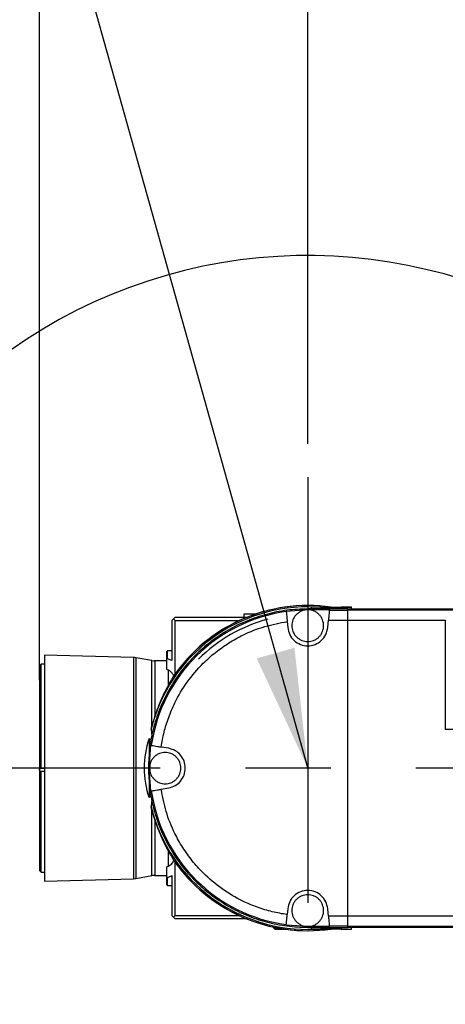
# Model space of a CAD drawing. Extents: x 0 to 841, y 0 to 594.
# Tile 54 of 65: x 598 to 611, y 405 to 435. Entities that reach past the tile are written whole.
import ezdxf

# ---------------------------------------------------------------- set-up
doc = ezdxf.new("R2010")
doc.units = 0
doc.linetypes.add('CENTERX2', pattern=[20.32, 12.7, -2.54, 2.54, -2.54])
doc.layers.get('0').update_dxf_attribs({"linetype": 'CONTINUOUS'})
doc.styles.add('SLDTEXTSTYLE1', font='TXT', dxfattribs={"width": 0.75})
doc.dimstyles.new('SLDDIMSTYLE1', dxfattribs={"dimtxt": 3.5, "dimasz": 3.556, "dimexe": 0, "dimexo": 0.0625, "dimgap": 0.875, "dimtad": 1, "dimdec": 4, "dimlfac": 10, "dimzin": 12, "dimtxsty": 'SLDTEXTSTYLE1', "dimsah": 1, "dimcen": 0.09, "dimazin": 3, "dimtfac": 1, "dimtofl": 0, "dimtmove": 0, "dimatfit": 3, "dimtolj": 1, "dimtzin": 12})
doc.dimstyles.new('SLDDIMSTYLE4', dxfattribs={"dimtxt": 3.5, "dimasz": 3.556, "dimexe": 0, "dimexo": 0.0625, "dimgap": 0.875, "dimtad": 1, "dimlfac": 10, "dimrnd": 1e-09, "dimzin": 12, "dimtxsty": 'SLDTEXTSTYLE1', "dimsah": 1, "dimcen": 0.09, "dimazin": 3, "dimtfac": 1, "dimtofl": 0, "dimtmove": 0, "dimatfit": 3, "dimtolj": 1, "dimtzin": 12})
doc.dimstyles.new('SLDDIMSTYLE7', dxfattribs={"dimtxt": 0, "dimasz": 3.556, "dimexe": 0, "dimexo": 0.0625, "dimgap": 0, "dimtad": 0, "dimtih": 1, "dimtoh": 1, "dimdec": 0, "dimrnd": 1e-09, "dimzin": 0, "dimtxsty": 'STANDARD', "dimsah": 1, "dimcen": 0.09, "dimazin": 3, "dimtfac": 3.556, "dimtdec": 0, "dimtofl": 0, "dimtmove": 0, "dimatfit": 3, "dimtolj": 1, "dimtzin": 0})

# ---------------------------------------------------------------- blocks, each defined once
blk = doc.blocks.new('_D_1')
at = {"color": 2, "linetype": 'CONTINUOUS'}
for p, q in [((671.459, 425.396), (671.459, 506.849)), ((578.786, 251.565), (556.476, 229.255))]:
    blk.add_line(p, q, dxfattribs=at)
blk.add_arc((671.459, 344.238), 161.611, 90, 225, dxfattribs=at)
for points in [[(671.459, 505.849), (667.899, 506.191), (667.908, 505.429)], [(557.183, 229.962), (554.969, 232.77), (554.424, 232.237)]]:
    blk.add_solid(points, dxfattribs=at)
at = {"color": 2, "linetype": 'CONTINUOUS', "char_height": 3.5, "attachment_point": 1, "rotation": 73.555, "style": 'SLDTEXTSTYLE1'}
for s, insert in [('135°', (510.989, 387.395, 0.01)), ('-', (510.55, 385.907, 0.01))]:
    blk.add_mtext(s, dxfattribs=dict(at, insert=insert))
blk = doc.blocks.new('_D_8')
at = {"color": 2, "linetype": 'CONTINUOUS'}
for p, q in [((598.459, 414.863), (598.459, 485.298)), ((606.459, 421.917), (606.459, 485.298)), ((598.459, 484.298), (606.459, 484.298))]:
    blk.add_line(p, q, dxfattribs=at)
for points in [[(598.459, 484.298), (602.015, 483.917), (602.015, 484.679)], [(606.459, 484.298), (602.903, 484.679), (602.903, 483.917)]]:
    blk.add_solid(points, dxfattribs=at)
at = {"color": 2, "linetype": 'CONTINUOUS', "insert": (600.409, 488.81, 0.01), "char_height": 3.5, "attachment_point": 1, "style": 'SLDTEXTSTYLE1'}
blk.add_mtext('80', dxfattribs=at)
blk = doc.blocks.new('_D_9')
at = {"color": 2, "linetype": 'CONTINUOUS'}
for p, q in [((606.459, 421.917), (606.459, 484.288)), ((671.459, 425.396), (671.459, 484.288)), ((606.459, 483.288), (671.459, 483.288))]:
    blk.add_line(p, q, dxfattribs=at)
for points in [[(606.459, 483.288), (610.015, 482.907), (610.015, 483.669)], [(671.459, 483.288), (667.903, 483.669), (667.903, 482.907)]]:
    blk.add_solid(points, dxfattribs=at)
at = {"color": 2, "linetype": 'CONTINUOUS', "insert": (642.502, 487.8, 0.01), "char_height": 3.5, "attachment_point": 1, "style": 'SLDTEXTSTYLE1'}
blk.add_mtext('650', dxfattribs=at)
blk = doc.blocks.new('_D_14')
at = {"color": 2, "linetype": 'CONTINUOUS'}
blk.add_arc((606.459, 412.238), 15.293, 45, 180, dxfattribs=at)
for points in [[(617.273, 423.052), (614.726, 425.562), (614.252, 424.965)], [(591.166, 412.238), (591.95, 415.727), (591.193, 415.814)]]:
    blk.add_solid(points, dxfattribs=at)
at = {"color": 2, "linetype": 'CONTINUOUS', "char_height": 3.5, "attachment_point": 1, "rotation": 42.7184, "style": 'SLDTEXTSTYLE1'}
for s, insert in [('135°', (590.527, 424.484, 0.01)), ('+', (588.449, 422.564, 0.01))]:
    blk.add_mtext(s, dxfattribs=dict(at, insert=insert))
blk = doc.blocks.new('_D_15')
at = {"color": 2, "linetype": 'CONTINUOUS'}
blk.add_arc((606.36, 412.238), 15.338, 180, 315, dxfattribs=at)
for points in [[(591.022, 412.238), (591.047, 408.662), (591.805, 408.748)], [(617.205, 401.393), (614.184, 399.478), (614.658, 398.882)]]:
    blk.add_solid(points, dxfattribs=at)
at = {"color": 2, "linetype": 'CONTINUOUS', "char_height": 3.5, "attachment_point": 1, "rotation": 1.7697, "style": 'SLDTEXTSTYLE1'}
for s, insert in [('135°', (602.659, 401.292, 0.01)), ('-', (601.109, 401.245, 0.01))]:
    blk.add_mtext(s, dxfattribs=dict(at, insert=insert))
blk = doc.blocks.new('_D_16')
at = {"color": 2, "linetype": 'CONTINUOUS'}
blk.add_arc((669.389, 412.238), 39.998, 180, 241, dxfattribs=at)
for points in [[(629.39, 412.238), (629.167, 408.669), (629.928, 408.702)], [(649.997, 377.255), (647.166, 379.44), (646.767, 378.79)]]:
    blk.add_solid(points, dxfattribs=at)
at = {"color": 2, "linetype": 'CONTINUOUS', "char_height": 3.5, "attachment_point": 1, "rotation": 312.5561, "style": 'SLDTEXTSTYLE1'}
for s, insert in [('-', (640.344, 391.402, 0.01)), ('61°', (641.393, 390.259, 0.01))]:
    blk.add_mtext(s, dxfattribs=dict(at, insert=insert))
blk = doc.blocks.new('_D_17')
at = {"color": 2, "linetype": 'CONTINUOUS'}
blk.add_arc((656.715, 412.238), 26.786, 338, 180, dxfattribs=at)
for points in [[(629.928, 412.238), (630.543, 415.761), (629.783, 415.811)], [(681.551, 402.204), (683.024, 405.462), (682.301, 405.701)]]:
    blk.add_solid(points, dxfattribs=at)
at = {"color": 2, "linetype": 'CONTINUOUS', "char_height": 3.5, "attachment_point": 1, "rotation": 21.1894, "style": 'SLDTEXTSTYLE1'}
for s, insert in [('202°', (642.234, 440.192, 0.01)), ('+', (639.596, 439.169, 0.01))]:
    blk.add_mtext(s, dxfattribs=dict(at, insert=insert))

msp = doc.modelspace()

# ---------------------------------------------------------------- linework, layer by layer
at = {"color": 4, "linetype": 'CENTERX2'}
for p, q in [((606.459403, 420.917087), (606.459403, 405.718845)), ((683.344657, 412.238074), (518.361919, 412.238074))]:
    msp.add_line(p, q, dxfattribs=at)
at = {"color": 7, "linetype": 'CONTINUOUS'}
for p, q in [((604.559403, 416.738074), (604.559403, 416.838074)), ((604.559403, 416.838074), (604.921432, 416.838074)), ((605.819092, 416.922644), (606.459403, 416.966202)), ((606.459403, 416.966202), (606.459403, 416.988074)), ((607.659403, 416.988074), (606.459403, 416.988074)), ((606.459403, 416.966202), (607.103529, 416.966202)), ((606.559403, 417.038404), (606.559403, 416.988074)), ((606.859403, 416.988074), (606.859403, 417.038074)), ((606.859403, 417.038074), (607.459403, 417.038074)), ((607.103529, 416.966202), (607.102181, 416.950791)), ((607.102181, 416.950791), (607.659403, 416.950791)), ((607.459403, 417.038074), (607.459403, 416.988074)), ((607.659403, 416.950791), (607.659403, 416.988074)), ((607.659403, 416.651933), (607.659403, 416.950791)), ((611.773588, 416.950791), (607.659403, 416.950791)), ((607.759403, 416.988074), (607.759403, 417.038402)), ((602.409403, 416.638074), (602.459403, 416.688074)), ((602.409403, 416.638074), (602.409403, 415.445877)), ((602.459403, 416.688074), (602.509403, 416.738074)), ((602.509403, 416.638074), (602.459403, 416.688074)), ((602.509403, 416.738074), (604.559403, 416.738074)), ((602.509403, 416.638074), (604.418483, 416.638074)), ((602.509403, 415.052831), (602.509403, 416.638074)), ((604.559403, 416.738074), (604.649609, 416.738074)), ((605.846515, 416.609174), (605.861686, 416.435755)), ((607.05712, 416.435749), (607.076034, 416.651933)), ((607.076034, 416.651933), (607.659403, 416.651933)), ((607.659403, 407.824216), (607.659403, 416.651933)), ((607.659403, 416.651933), (610.560649, 416.651933)), ((610.560649, 416.651933), (610.560649, 413.39624)), ((602.279403, 415.738074), (602.259403, 415.718074)), ((602.259403, 415.485827), (602.259403, 415.718074)), ((602.409403, 415.738074), (602.279403, 415.738074)), ((602.279403, 415.499531), (602.279403, 415.738074)), ((601.264156, 415.537622), (598.609166, 415.613081)), ((601.816323, 415.44567), (601.336776, 415.530228)), ((602.259403, 415.438074), (601.903147, 415.438074)), ((602.279403, 415.499531), (602.259403, 415.485827)), ((602.259403, 415.183834), (602.259403, 415.485827)), ((598.509403, 415.338074), (598.459403, 415.288074)), ((598.459403, 415.288074), (598.459403, 412.184844)), ((598.609403, 415.338074), (598.509403, 415.338074)), ((598.509403, 412.23397), (598.509403, 415.338074)), ((602.303519, 414.711994), (602.303519, 415.164721)), ((601.78762, 413.387405), (601.816323, 413.503617)), ((601.78762, 413.387405), (601.809168, 413.194854)), ((601.730703, 413.118842), (601.791299, 413.078536)), ((601.730703, 413.118842), (601.730703, 412.687403)), ((601.731275, 412.238074), (601.781126, 412.922847)), ((602.313592, 412.828959), (602.090762, 412.86825)), ((598.459403, 412.184844), (598.459403, 409.188074)), ((598.509403, 412.23397), (598.609403, 412.23397)), ((598.509403, 409.138074), (598.509403, 412.133988)), ((598.609403, 412.133988), (598.509403, 412.133988)), ((601.781126, 411.553301), (601.731275, 412.238074)), ((601.730703, 411.788745), (601.730703, 411.357306)), ((602.090762, 411.607898), (602.313592, 411.64719)), ((601.79359, 411.399136), (601.730703, 411.357306)), ((601.811999, 411.306588), (601.78762, 411.088743)), ((601.816323, 410.972532), (601.78762, 411.088743)), ((601.816323, 410.972532), (601.903147, 410.676263)), ((602.303519, 409.311427), (602.303519, 409.764154)), ((602.259403, 408.990321), (602.259403, 409.292315)), ((602.509403, 407.838074), (602.509403, 409.423318)), ((598.459403, 409.188074), (598.509403, 409.138074)), ((598.509403, 409.138074), (598.609403, 409.138074)), ((598.609166, 408.863067), (601.264156, 408.938527)), ((601.336776, 408.945921), (601.816323, 409.030478)), ((601.903147, 409.038074), (602.259403, 409.038074)), ((602.259403, 408.990321), (602.279403, 408.976617)), ((602.259403, 408.758074), (602.259403, 408.990321)), ((602.279403, 408.738074), (602.279403, 408.976617)), ((602.409403, 409.030271), (602.409403, 407.838074)), ((602.259403, 408.758074), (602.279403, 408.738074)), ((602.279403, 408.738074), (602.409403, 408.738074)), ((605.861686, 408.040394), (605.846515, 407.866974)), ((607.076034, 407.824216), (607.05712, 408.040399)), ((602.409403, 407.838074), (602.459403, 407.788074)), ((602.459403, 407.788074), (602.509403, 407.838074)), ((602.509403, 407.738074), (602.459403, 407.788074)), ((602.509403, 407.838074), (604.418483, 407.838074)), ((604.649609, 407.738074), (602.509403, 407.738074)), ((607.659403, 407.824216), (607.076034, 407.824216)), ((614.142774, 407.824216), (607.659403, 407.824216)), ((607.659403, 407.525357), (607.659403, 407.824216)), ((605.434403, 407.497322), (605.434403, 407.478074)), ((605.434403, 407.478074), (605.474662, 407.437816)), ((605.434403, 407.478074), (605.52787, 407.478074)), ((605.709403, 407.438074), (605.798208, 407.438074)), ((605.709403, 407.438074), (605.798208, 407.438074)), ((606.459403, 407.509946), (605.819092, 407.553504)), ((606.459403, 407.509946), (606.459403, 407.488074)), ((607.103529, 407.509946), (606.459403, 407.509946)), ((606.459403, 407.488074), (607.659403, 407.488074)), ((606.559403, 407.488074), (606.559403, 407.437744)), ((606.859403, 407.438074), (606.859403, 407.488074)), ((607.459403, 407.438074), (606.859403, 407.438074)), ((607.659403, 407.525357), (607.102181, 407.525357)), ((607.102181, 407.525357), (607.103529, 407.509946)), ((607.444144, 407.437816), (607.444403, 407.438074)), ((607.459403, 407.488074), (607.459403, 407.438074)), ((607.659403, 407.525357), (614.11663, 407.525357)), ((607.659403, 407.488074), (607.659403, 407.525357)), ((607.759403, 407.437744), (607.759403, 407.488074))]:
    msp.add_line(p, q, dxfattribs=at)
at = {"color": 8, "linetype": 'CONTINUOUS'}
for p, q in [((601.264156, 415.537622), (601.264156, 412.238074)), ((601.336776, 415.530228), (601.336776, 412.238074)), ((601.816323, 413.503617), (601.816323, 415.44567)), ((601.903147, 415.438074), (601.903147, 413.799885)), ((610.560649, 413.39624), (616.912634, 413.39624)), ((601.264156, 412.238074), (601.264156, 408.938527)), ((601.336776, 412.238074), (601.336776, 408.945921)), ((601.816323, 409.030478), (601.816323, 410.972532)), ((601.903147, 410.676263), (601.903147, 409.038074))]:
    msp.add_line(p, q, dxfattribs=at)
at = {"color": 1, "linetype": 'CONTINUOUS'}
msp.add_arc((671.459403, 344.238075), 130.06, 35, 225, dxfattribs=at)
at = {"color": 7, "linetype": 'CONTINUOUS'}
for centre, radius, start, end in [((606.459403, 412.238074), 4.811083, 87.1684817, 166.1788258), ((606.459403, 412.238074), 4.712717, 97.7923597, 171.6780542), ((606.459403, 412.238074), 4.850294, 81.7417357, 114.8840134), ((606.459403, 412.238074), 4.850294, 114.8840134, 144.5264572), ((606.459403, 412.238074), 4.6, 105.005757, 135.0052567), ((601.249951, 415.037824), 0.5, 80, 88.372), ((601.903147, 415.938074), 0.5, 260, 270), ((601.009403, 412.238074), 3.5, 66.4218215, 68.724233), ((601.009403, 412.238074), 3.2, 66.145766, 67.0066057), ((606.459403, 412.238074), 4.850294, 144.573144, 145.5692601), ((606.459403, 412.238074), 4.712717, 188.3219458, 262.2076403), ((606.459403, 412.238074), 4.811083, 193.8211754, 272.799752), ((606.459403, 412.238074), 4.850294, 214.4315481, 215.4735428), ((601.009403, 412.238074), 3.2, 292.9933943, 293.854234), ((606.459403, 412.238074), 4.850294, 215.4735428, 245.1159866), ((601.249951, 409.438325), 0.5, 271.628, 280), ((601.903147, 408.538074), 0.5, 90, 100), ((601.009403, 412.238074), 3.5, 291.275767, 293.5781785), ((606.459403, 412.238074), 4.850294, 245.1248898, 278.2582643)]:
    msp.add_arc(centre, radius, start, end, dxfattribs=at)
at = {"color": 8, "linetype": 'CONTINUOUS'}
for start, end in [(81.7473156, 145.5890116), (214.4109884, 278.2526844)]:
    msp.add_arc((606.459403, 412.238074), 4.850226, start, end, dxfattribs=at)
at = {"color": 7, "linetype": 'CONTINUOUS'}
msp.add_ellipse((604.343696, 412.238074), major_axis=(2.761952, 0), ratio=0.984331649, start_param=2.811670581, end_param=3.471514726, dxfattribs=at)
for points in [[(606.459403, 416.988074), (606.252146, 416.980231), (605.837631, 416.964545), (605.226497, 416.838368), (604.636458, 416.639314), (604.077611, 416.363389), (603.559515, 416.017299), (603.091045, 415.606432), (602.680179, 415.137962), (602.334088, 414.619866), (602.058164, 414.061019), (601.859109, 413.470981), (601.732932, 412.859847), (601.717246, 412.445332), (601.709403, 412.238074)], [(606.859403, 417.038074), (606.820092, 417.038074), (606.74147, 417.038074), (606.642306, 417.038074), (606.572931, 417.038074), (606.563913, 417.038074), (606.559403, 417.038074)], [(607.759403, 417.038074), (607.754894, 417.038074), (607.745875, 417.038074), (607.6765, 417.038074), (607.577336, 417.038074), (607.498714, 417.038074), (607.459403, 417.038074)], [(607.459403, 417.038074), (607.498714, 417.038074), (607.577336, 417.038074), (607.6765, 417.038074), (607.745875, 417.038074), (607.754894, 417.038074), (607.759403, 417.038074)], [(607.659403, 416.988074), (608.131526, 416.988074), (609.075771, 416.988074), (610.485043, 416.988074), (611.882963, 416.988074), (612.797058, 416.988074), (613.254106, 416.988074)], [(605.861686, 416.435755), (605.876153, 416.362568), (605.905086, 416.216195), (606.045636, 416.035509), (606.236647, 415.915848), (606.4594, 415.874143), (606.682154, 415.915846), (606.873166, 416.035506), (607.013718, 416.21619), (607.042652, 416.362563), (607.05712, 416.435749)], [(598.609403, 415.613074), (598.609403, 415.600513), (598.609403, 415.575392), (598.609403, 415.374705), (598.609403, 415.062792), (598.609403, 414.639831), (598.609403, 414.125241), (598.609403, 413.537948), (598.609403, 412.90075), (598.609403, 412.458966), (598.609403, 412.238074)], [(602.313592, 411.64719), (602.381105, 411.666311), (602.516131, 411.704552), (602.678305, 411.845356), (602.784829, 412.028436), (602.82169, 412.238074), (602.784829, 412.447712), (602.678305, 412.630793), (602.516131, 412.771596), (602.381105, 412.809838), (602.313592, 412.828959)], [(598.609403, 412.238074), (598.609403, 412.017182), (598.609403, 411.575398), (598.609403, 410.9382), (598.609403, 410.350908), (598.609403, 409.836317), (598.609403, 409.413356), (598.609403, 409.101443), (598.609403, 408.900757), (598.609403, 408.875635), (598.609403, 408.863074)], [(601.709403, 412.238074), (601.717246, 412.030817), (601.732932, 411.616302), (601.859109, 411.005168), (602.058164, 410.415129), (602.334088, 409.856282), (602.680179, 409.338186), (603.091045, 408.869716), (603.559515, 408.45885), (604.077611, 408.112759), (604.636458, 407.836835), (605.226497, 407.63778), (605.837631, 407.511603), (606.252146, 407.495917), (606.459403, 407.488074)], [(607.05712, 408.040399), (607.042652, 408.113585), (607.013718, 408.259958), (606.873166, 408.440643), (606.682154, 408.560303), (606.4594, 408.602005), (606.236647, 408.560301), (606.045636, 408.440639), (605.905086, 408.259953), (605.876153, 408.11358), (605.861686, 408.040394)], [(605.474403, 407.438074), (605.477935, 407.438074), (605.485, 407.438074), (605.539344, 407.438074), (605.617022, 407.438074), (605.678609, 407.438074), (605.709403, 407.438074)], [(606.559403, 407.438074), (606.563913, 407.438074), (606.572931, 407.438074), (606.642306, 407.438074), (606.74147, 407.438074), (606.820092, 407.438074), (606.859403, 407.438074)], [(607.459403, 407.438074), (607.498714, 407.438074), (607.577336, 407.438074), (607.6765, 407.438074), (607.745875, 407.438074), (607.754894, 407.438074), (607.759403, 407.438074)], [(614.113368, 407.488074), (613.589779, 407.488074), (612.5426, 407.488074), (610.930309, 407.488074), (609.30037, 407.488074), (608.206392, 407.488074), (607.659403, 407.488074)]]:
    msp.add_open_spline(points, degree=3, dxfattribs=at)
for points, knots in [([(605.820437, 416.907274), (605.821069, 416.900042), (605.822334, 416.885582), (605.828476, 416.815373), (605.83681, 416.720115), (605.843281, 416.646141), (605.846515, 416.609174)], [0, 0, 0, 0, 0.250194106, 0.500289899, 0.750279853, 1, 1, 1, 1]), ([(606.459403, 416.961995), (606.39979, 416.955665), (606.308086, 416.945926), (606.197717, 416.886829), (606.121897, 416.825664), (606.060338, 416.749739), (606.003091, 416.639402), (605.974035, 416.488074), (606.003091, 416.336746), (606.060338, 416.22641), (606.121897, 416.150484), (606.197717, 416.089319), (606.308086, 416.030222), (606.39979, 416.020484), (606.459403, 416.014153)], [0, 0, 0, 0, 0.119728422, 0.18418033, 0.25, 0.31581967, 0.380271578, 0.5, 0.619728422, 0.68418033, 0.75, 0.81581967, 0.880271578, 1, 1, 1, 1]), ([(606.459403, 416.014153), (606.519016, 416.020484), (606.61072, 416.030222), (606.721089, 416.089319), (606.796909, 416.150484), (606.858468, 416.22641), (606.915715, 416.336746), (606.944771, 416.488074), (606.915715, 416.639402), (606.858468, 416.749739), (606.796909, 416.825664), (606.721089, 416.886829), (606.61072, 416.945926), (606.519016, 416.955665), (606.459403, 416.961995)], [0, 0, 0, 0, 0.119728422, 0.18418033, 0.25, 0.31581967, 0.380271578, 0.5, 0.619728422, 0.68418033, 0.75, 0.81581967, 0.880271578, 1, 1, 1, 1]), ([(607.102181, 416.950791), (607.101563, 416.943884), (607.100288, 416.92963), (607.094354, 416.861212), (607.086001, 416.765887), (607.079508, 416.691654), (607.076034, 416.651933)], [0, 0, 0, 0, 0.24216948, 0.499779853, 0.732335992, 1, 1, 1, 1]), ([(602.090762, 412.86825), (602.116695, 413.016773), (602.169094, 413.316867), (602.307343, 413.758012), (602.523512, 414.266361), (602.855037, 414.820435), (603.277204, 415.31749), (603.703466, 415.697312), (604.100726, 415.979614), (604.589394, 416.250184), (605.170151, 416.483484), (605.624014, 416.567826), (605.846515, 416.609174)], [0, 0, 0, 0, 0.0795404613, 0.1607135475, 0.243426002, 0.3708265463, 0.4999879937, 0.5861247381, 0.6717434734, 0.7567132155, 0.8807317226, 1, 1, 1, 1]), ([(602.468731, 414.987504), (602.464126, 414.997032), (602.454882, 415.016157), (602.438745, 415.042797), (602.421059, 415.067924), (602.401287, 415.091775), (602.379557, 415.113951), (602.351649, 415.137506), (602.326003, 415.15422), (602.308038, 415.162611), (602.303519, 415.164721)], [0, 0, 0, 0, 0.115776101, 0.232410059, 0.351516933, 0.471394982, 0.600938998, 0.731444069, 0.93243805, 1, 1, 1, 1]), ([(602.457942, 414.979059), (602.455091, 414.974161), (602.446527, 414.959446), (602.430068, 414.931428), (602.407496, 414.893055), (602.386175, 414.856639), (602.362852, 414.81648), (602.342557, 414.781184), (602.320792, 414.742839), (602.30928, 414.722282), (602.303519, 414.711994)], [0, 0, 0, 0, 0.081613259, 0.245171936, 0.409967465, 0.576083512, 0.659390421, 0.829131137, 0.914488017, 1, 1, 1, 1]), ([(602.303519, 414.711994), (602.268949, 414.648449), (602.199551, 414.520883), (602.095715, 414.302388), (601.994523, 414.064335), (601.933696, 413.888294), (601.903147, 413.799885)], [0, 0, 0, 0, 0.245058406, 0.491951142, 0.744852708, 1, 1, 1, 1]), ([(601.903147, 413.799885), (601.887681, 413.751384), (601.856725, 413.654312), (601.829797, 413.553873), (601.816323, 413.503617)], [0, 0, 0, 0, 0.499638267, 1, 1, 1, 1]), ([(601.796309, 412.92017), (601.803467, 412.918908), (601.817761, 412.916388), (601.887152, 412.904152), (601.981218, 412.887566), (602.054282, 412.874682), (602.090762, 412.86825)], [0, 0, 0, 0, 0.250640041, 0.500509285, 0.750607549, 1, 1, 1, 1]), ([(602.676417, 412.238074), (602.670178, 412.296819), (602.660582, 412.387186), (602.602346, 412.495946), (602.542073, 412.570661), (602.467254, 412.631323), (602.358526, 412.687736), (602.209403, 412.716368), (602.06028, 412.687736), (601.951552, 412.631323), (601.876733, 412.570661), (601.81646, 412.495946), (601.758224, 412.387186), (601.748628, 412.296819), (601.742389, 412.238074)], [0, 0, 0, 0, 0.1197284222, 0.1841803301, 0.25, 0.3158196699, 0.3802715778, 0.5, 0.6197284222, 0.6841803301, 0.75, 0.8158196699, 0.8802715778, 1, 1, 1, 1]), ([(598.459403, 412.184844), (598.459763, 412.189278), (598.46048, 412.198125), (598.466305, 412.211161), (598.476875, 412.223715), (598.492163, 412.232484), (598.503869, 412.233493), (598.509403, 412.23397)], [0, 0, 0, 0, 0.139915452, 0.279153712, 0.476879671, 0.752692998, 1, 1, 1, 1]), ([(598.509403, 412.133988), (598.501677, 412.135169), (598.488556, 412.137174), (598.473161, 412.1491), (598.464298, 412.161949), (598.460018, 412.174121), (598.459583, 412.181706), (598.459403, 412.184844)], [0, 0, 0, 0, 0.343779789, 0.583870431, 0.760597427, 0.900943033, 1, 1, 1, 1]), ([(601.742389, 412.238074), (601.748628, 412.17933), (601.758224, 412.088962), (601.81646, 411.980202), (601.876733, 411.905487), (601.951552, 411.844825), (602.06028, 411.788413), (602.209403, 411.759781), (602.358526, 411.788413), (602.467254, 411.844825), (602.542073, 411.905487), (602.602346, 411.980202), (602.660582, 412.088962), (602.670178, 412.17933), (602.676417, 412.238074)], [0, 0, 0, 0, 0.119728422, 0.18418033, 0.25, 0.31581967, 0.380271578, 0.5, 0.619728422, 0.68418033, 0.75, 0.81581967, 0.880271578, 1, 1, 1, 1]), ([(601.796309, 411.555978), (601.803466, 411.55724), (601.81776, 411.55976), (601.887147, 411.571995), (601.981215, 411.588582), (602.054278, 411.601465), (602.090762, 411.607898)], [0, 0, 0, 0, 0.250616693, 0.500513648, 0.750583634, 1, 1, 1, 1]), ([(605.846515, 407.866974), (605.697891, 407.89232), (605.397592, 407.943531), (604.955903, 408.080034), (604.446702, 408.29419), (603.891321, 408.62352), (603.3926, 409.043717), (603.011095, 409.468473), (602.727224, 409.864614), (602.454723, 410.352207), (602.219127, 410.932037), (602.13299, 411.385563), (602.090762, 411.607898)], [0, 0, 0, 0, 0.079540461, 0.160713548, 0.243426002, 0.370826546, 0.499987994, 0.586124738, 0.671743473, 0.756713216, 0.880731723, 1, 1, 1, 1]), ([(601.903147, 410.676263), (601.932414, 410.591383), (601.991199, 410.420894), (602.090655, 410.185018), (602.19579, 409.962382), (602.267513, 409.830407), (602.303519, 409.764154)], [0, 0, 0, 0, 0.244787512, 0.491676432, 0.744817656, 1, 1, 1, 1]), ([(602.303519, 409.764154), (602.324831, 409.72646), (602.367944, 409.650207), (602.419919, 409.562075), (602.445245, 409.518789), (602.457942, 409.497089)], [0, 0, 0, 0, 0.3277230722, 0.6629662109, 1, 1, 1, 1]), ([(602.303519, 409.311427), (602.319117, 409.319588), (602.350757, 409.336143), (602.394616, 409.375668), (602.435888, 409.425252), (602.457667, 409.46729), (602.468731, 409.488644)], [0, 0, 0, 0, 0.235697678, 0.47809851, 0.734888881, 1, 1, 1, 1]), ([(606.459403, 408.461995), (606.39979, 408.455665), (606.308086, 408.445926), (606.197717, 408.386829), (606.121897, 408.325664), (606.060338, 408.249739), (606.003091, 408.139402), (605.974035, 407.988074), (606.003091, 407.836746), (606.060338, 407.72641), (606.121897, 407.650484), (606.197717, 407.589319), (606.308086, 407.530222), (606.39979, 407.520484), (606.459403, 407.514153)], [0, 0, 0, 0, 0.119728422, 0.18418033, 0.25, 0.31581967, 0.380271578, 0.5, 0.619728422, 0.68418033, 0.75, 0.81581967, 0.880271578, 1, 1, 1, 1]), ([(606.459403, 407.514153), (606.519016, 407.520484), (606.61072, 407.530222), (606.721089, 407.589319), (606.796909, 407.650484), (606.858468, 407.72641), (606.915715, 407.836746), (606.944771, 407.988074), (606.915715, 408.139402), (606.858468, 408.249739), (606.796909, 408.325664), (606.721089, 408.386829), (606.61072, 408.445926), (606.519016, 408.455665), (606.459403, 408.461995)], [0, 0, 0, 0, 0.119728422, 0.18418033, 0.25, 0.31581967, 0.380271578, 0.5, 0.619728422, 0.68418033, 0.75, 0.81581967, 0.880271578, 1, 1, 1, 1]), ([(605.820437, 407.568875), (605.82107, 407.576117), (605.822336, 407.590583), (605.828479, 407.66081), (605.83681, 407.756044), (605.843282, 407.830025), (605.846515, 407.866974)], [0, 0, 0, 0, 0.250432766, 0.500235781, 0.75039819, 1, 1, 1, 1]), ([(607.076034, 407.824216), (607.079508, 407.784494), (607.086001, 407.710261), (607.094355, 407.614931), (607.100288, 407.546515), (607.101563, 407.532262), (607.102181, 407.525357)], [0, 0, 0, 0, 0.267664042, 0.500220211, 0.757873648, 1, 1, 1, 1])]:
    msp.add_open_spline(points, degree=3, knots=knots, dxfattribs=at)

# ---------------------------------------------------------------- dimensions: what is measured, and where the dimension line sits
at = {"color": 2, "linetype": 'CONTINUOUS'}
for base, line1, line2, text, picture, middle in [((522.150111, 406.084008), ((671.459403, 424.395734), (671.459403, 347.261302)), ((579.493095, 252.271767), (625.106687, 297.885359)), '-<>', '_D_1', (516.459403, 389.989405)), ((651.60358, 385.943724), ((683.344657, 412.238074), (518.361919, 412.238074)), ((678.663104, 403.370337), (730.363049, 382.482203)), '+<>', '_D_17', (647.032653, 437.213553)), ((600.606871, 426.367337), ((611.109728, 416.888399), (627.964382, 433.743053)), ((518.361919, 412.238074), (683.344657, 412.238074)), '+<>', '_D_14', (596.08442, 423.474085)), ((600.490169, 398.067707), ((683.344657, 412.238074), (518.361919, 412.238074)), ((611.109728, 407.488074), (627.360242, 391.237559)), '-<>', '_D_15', (606.833387, 396.907495)), ((634.924789, 391.937334), ((683.344657, 412.238074), (518.361919, 412.238074)), ((637.662017, 355.001791), (665.434102, 405.103958)), '-<>', '_D_16', (639.925121, 385.186682))]:
    dim = msp.add_angular_dim_2l(base=base, line1=line1, line2=line2, text=text, dimstyle='SLDDIMSTYLE1', dxfattribs=at)
    dim.commit()
    dim.dimension.update_dxf_attribs({"geometry": picture, "text_midpoint": middle, "dimtype": 162})
for base, p1, p2, picture, middle in [((606.459403, 484.298075), (598.459403, 413.862869), (606.459403, 420.917087), '_D_8', (602.99512, 484.298075)), ((671.459403, 483.288328), (606.459403, 420.917087), (671.459403, 424.395734), '_D_9', (646.380855, 483.288328))]:
    dim = msp.add_linear_dim(base=base, p1=p1, p2=p2, dimstyle='SLDDIMSTYLE4', dxfattribs=at)
    dim.commit()
    dim.dimension.update_dxf_attribs({"geometry": picture, "text_midpoint": middle, "dimtype": 160})

# ---------------------------------------------------------------- leaders
at = {"color": 7, "linetype": 'CONTINUOUS'}
msp.add_leader([(606.459403, 412.245616), (593.817972, 457.373272)], dimstyle='SLDDIMSTYLE7', dxfattribs=at)

doc.saveas('drawing.dxf')
